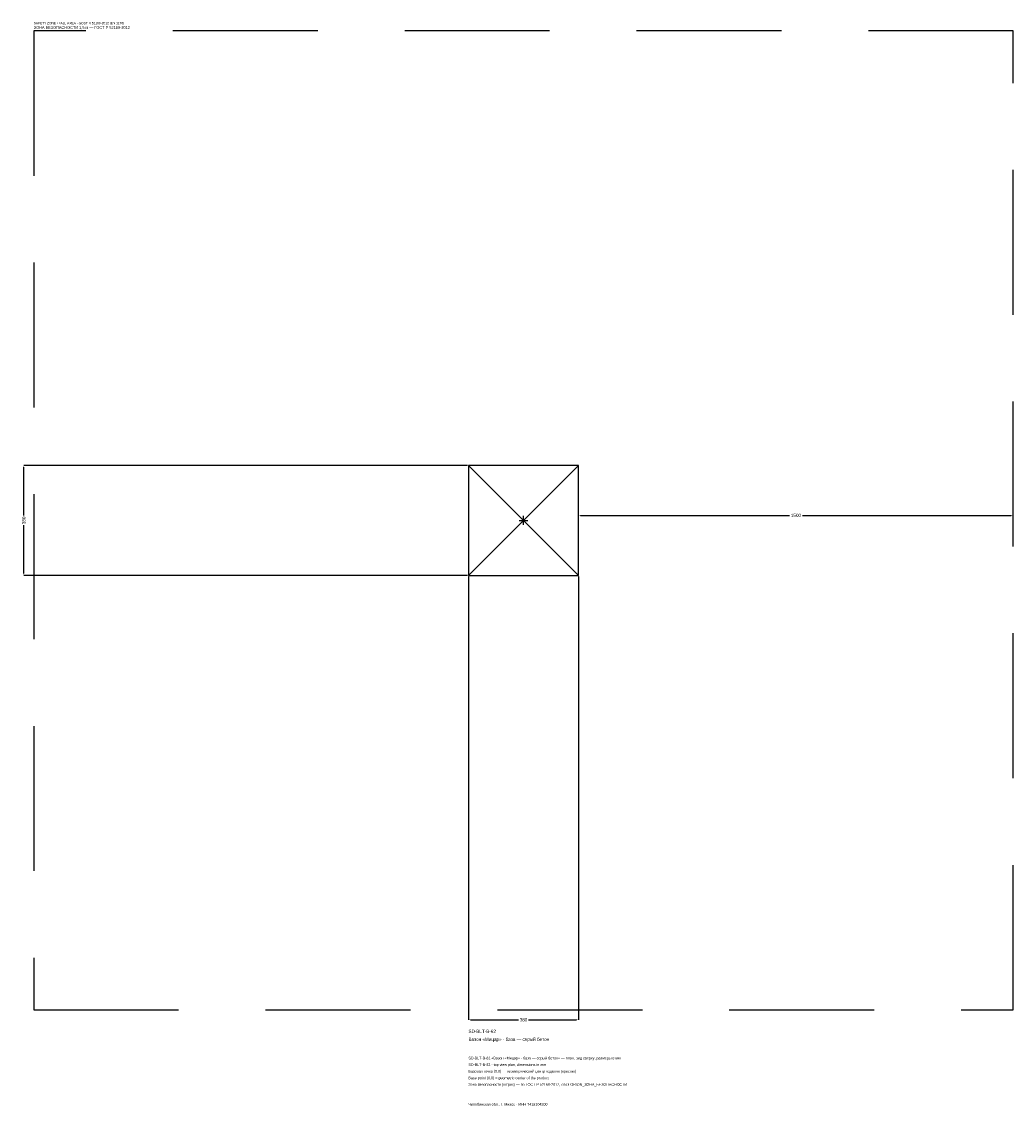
# Model space of a CAD drawing. Header units: metres. Extents: x -1732 to 1690, y -2023 to 1722.
import ezdxf

# ---------------------------------------------------------------- set-up
doc = ezdxf.new("R2010")
doc.units = ezdxf.units.M
doc.linetypes.add('DASHED', pattern=[800, 500, -300])
for name, color, linetype in [('ЗСК_ДАННЫЕ', 3, 'Continuous'), ('ЗСК_ЗОНА_БЕЗОПАСНОСТИ', 1, 'Continuous'), ('ЗСК_КОНТУР', 7, 'Continuous'), ('ЗСК_РАЗМЕРЫ', 8, 'Continuous')]:
    doc.layers.add(name, color=color, linetype=linetype)
doc.dimstyles.new('ORION', dxfattribs={"dimtxt": 11.4, "dimasz": 6.84, "dimexe": 1.25, "dimexo": 3.42, "dimtad": 1, "dimdec": 0, "dimcen": 2.5, "dimazin": 3, "dimtfac": 1, "dimtmove": 0, "dimatfit": 3})

# ---------------------------------------------------------------- blocks, each defined once
blk = doc.blocks.new('_CLOSEDFILLED')
at = {"color": 0, "linetype": 'BYBLOCK'}
blk.add_solid([(-1, 0.16), (0, 0), (-1, -0.16)], dxfattribs=at)
blk = doc.blocks.new('*D1')
for p, q in [((-190, -193.42), (-190, -1724.2)), ((190, -193.42), (190, -1724.2)), ((-183.16, -1724.2), (-17.1, -1724.2)), ((17.1, -1724.2), (183.16, -1724.2))]:
    blk.add_line(p, q)
at = {"layer": 'Defpoints'}
for p in [(-190, -190), (190, -190), (-190, -1724.2)]:
    blk.add_point(p, dxfattribs=at)
at = {"layer": 'ЗСК_РАЗМЕРЫ', "xscale": 6.84, "yscale": 6.84, "rotation": 180}
blk.add_blockref('_CLOSEDFILLED', (-190, -1724.2), dxfattribs=at)
at = {"layer": 'ЗСК_РАЗМЕРЫ', "xscale": 6.84, "yscale": 6.84}
blk.add_blockref('_CLOSEDFILLED', (190, -1724.2), dxfattribs=at)
at = {"layer": 'ЗСК_РАЗМЕРЫ', "insert": (0, -1724.2), "char_height": 11.4, "attachment_point": 5}
blk.add_mtext('380', dxfattribs=at)
blk = doc.blocks.new('*D2')
for p, q in [((-193.42, 190), (-1724.2, 190)), ((-1724.2, 17.1), (-1724.2, 183.16)), ((-1724.2, -183.16), (-1724.2, -17.1)), ((-193.42, -190), (-1724.2, -190))]:
    blk.add_line(p, q)
at = {"layer": 'Defpoints'}
for p in [(-190, 190), (-1724.2, -190), (-190, -190)]:
    blk.add_point(p, dxfattribs=at)
at = {"layer": 'ЗСК_РАЗМЕРЫ', "xscale": 6.84, "yscale": 6.84}
for p, rotation in [((-1724.2, 190), 90), ((-1724.2, -190), 270)]:
    blk.add_blockref('_CLOSEDFILLED', p, dxfattribs=dict(at, rotation=rotation))
at = {"layer": 'ЗСК_РАЗМЕРЫ', "insert": (-1724.2, 0), "char_height": 11.4, "attachment_point": 5, "rotation": 90}
blk.add_mtext('380', dxfattribs=at)
blk = doc.blocks.new('*D3')
for p, q in [((190, 3.42), (190, 17.1)), ((196.84, 17.1), (917.2, 17.1)), ((962.8, 17.1), (1683.16, 17.1)), ((1690, 3.42), (1690, 17.1))]:
    blk.add_line(p, q)
at = {"layer": 'Defpoints'}
for p in [(190, 17.1), (190, 0), (1690, 0)]:
    blk.add_point(p, dxfattribs=at)
at = {"layer": 'ЗСК_РАЗМЕРЫ', "xscale": 6.84, "yscale": 6.84, "rotation": 180}
blk.add_blockref('_CLOSEDFILLED', (190, 17.1), dxfattribs=at)
at = {"layer": 'ЗСК_РАЗМЕРЫ', "xscale": 6.84, "yscale": 6.84}
blk.add_blockref('_CLOSEDFILLED', (1690, 17.1), dxfattribs=at)
at = {"layer": 'ЗСК_РАЗМЕРЫ', "insert": (940, 17.1), "char_height": 11.4, "attachment_point": 5}
blk.add_mtext('1500', dxfattribs=at)
blk = doc.blocks.new('ОРИОН SD-BLT-B-62 Вазон Мицар · база — серый бетон')
at = {"layer": 'ЗСК_ЗОНА_БЕЗОПАСНОСТИ', "linetype": 'DASHED'}
blk.add_lwpolyline([(-1690, -1690), (1690, -1690), (1690, 1690), (-1690, 1690)], close=True, dxfattribs=at)
at = {"layer": 'ЗСК_КОНТУР'}
for p, q in [((-190, -190), (190, 190)), ((-190, 190), (190, -190))]:
    blk.add_line(p, q, dxfattribs=at)
blk.add_lwpolyline([(-190, -190), (190, -190), (190, 190), (-190, 190)], close=True, dxfattribs=at)
at = {"layer": 'ЗСК_РАЗМЕРЫ'}
for p, q in [((-15.2, 0), (15.2, 0)), ((0, -15.2), (0, 15.2))]:
    blk.add_line(p, q, dxfattribs=at)
at = {"layer": 'ЗСК_ДАННЫЕ'}
for tag, p in [('АРТИКУЛ', (-190, -1769.8)), ('НАИМЕНОВАНИЕ', (-190, -1797.16))]:
    blk.add_attdef(tag, p, '', height=11.4, dxfattribs=at)
at = {"layer": 'ЗСК_ДАННЫЕ', "flags": 1}
for tag, p in [('ПРОИЗВОДИТЕЛЬ', (-190, -1824.52)), ('ТЕЛЕФОН', (-190, -1851.88)), ('САЙТ', (-190, -1906.6)), ('АДРЕС', (-190, -1933.96)), ('РЕКВИЗИТЫ', (-190, -1961.32)), ('ГАБАРИТЫ', (-190, -1988.68)), ('ЗОНА_БЕЗОПАСНОСТИ', (-190, -2016.04))]:
    blk.add_attdef(tag, p, '', height=11.4, dxfattribs=at)
at = {"layer": 'ЗСК_ЗОНА_БЕЗОПАСНОСТИ', "color": 1}
for s, height, p in [('SAFETY ZONE / FALL AREA - GOST R 52169-2012 (EN 1176)', 7.98, (-1690, 1712.8)), ('ЗОНА БЕЗОПАСНОСТИ 1,5 м — ГОСТ Р 52169-2012', 9.69, (-1690, 1696.84))]:
    blk.add_text(s, height=height, dxfattribs=at).set_placement(p)
at = {"layer": 'ЗСК_РАЗМЕРЫ'}
dim = blk.add_linear_dim(base=(-1724.2, -190), p1=(-190, -190), p2=(-190, 190), angle=90, dimstyle='ORION', dxfattribs=at)
dim.commit()
dim.dimension.update_dxf_attribs({"geometry": '*D2', "text_midpoint": (-1724.2, 0)})
for base, p1, p2, picture, middle in [((190, 17.1), (190, 0), (1690, 0), '*D3', (940, 17.1)), ((-190, -1724.2), (-190, -190), (190, -190), '*D1', (0, -1724.2))]:
    dim = blk.add_linear_dim(base=base, p1=p1, p2=p2, dimstyle='ORION', dxfattribs=at)
    dim.commit()
    dim.dimension.update_dxf_attribs({"geometry": picture, "text_midpoint": middle})

msp = doc.modelspace()

# ---------------------------------------------------------------- block references
msp.add_blockref('ОРИОН SD-BLT-B-62 Вазон Мицар · база — серый бетон', (0, 0)).add_auto_attribs({'АРТИКУЛ': 'SD-BLT-B-62', 'НАИМЕНОВАНИЕ': 'Вазон «Мицар» · база — серый бетон'})

# ---------------------------------------------------------------- texts
at = {"layer": 'ЗСК_ДАННЫЕ', "color": 3}
for s, p in [('SD-BLT-B-62 «Вазон «Мицар» · база — серый бетон» — план, вид сверху, размеры в мм', (-190, -1861)), ('SD-BLT-B-62 - top view plan, dimensions in mm', (-190, -1883.8)), ('Челябинская обл., г. Миасс · ИНН 7415104200', (-190, -2020.6))]:
    msp.add_text(s, height=9.12, dxfattribs=at).set_placement(p)
at = {"layer": 'ЗСК_ДАННЫЕ', "color": 7}
for s, p in [('Базовая точка (0,0) — геометрический центр изделия (крестик)', (-190, -1906.6)), ('Base point (0,0) = geometric center of the product', (-190, -1929.4))]:
    msp.add_text(s, height=9.12, dxfattribs=at).set_placement(p)
at = {"layer": 'ЗСК_ДАННЫЕ', "color": 1}
msp.add_text('Зона безопасности (штрих) — по ГОСТ Р 52169-2012, слой ORION_ЗОНА_БЕЗОПАСНОСТИ', height=9.12, dxfattribs=at).set_placement((-190, -1952.2))

doc.saveas('drawing.dxf')
